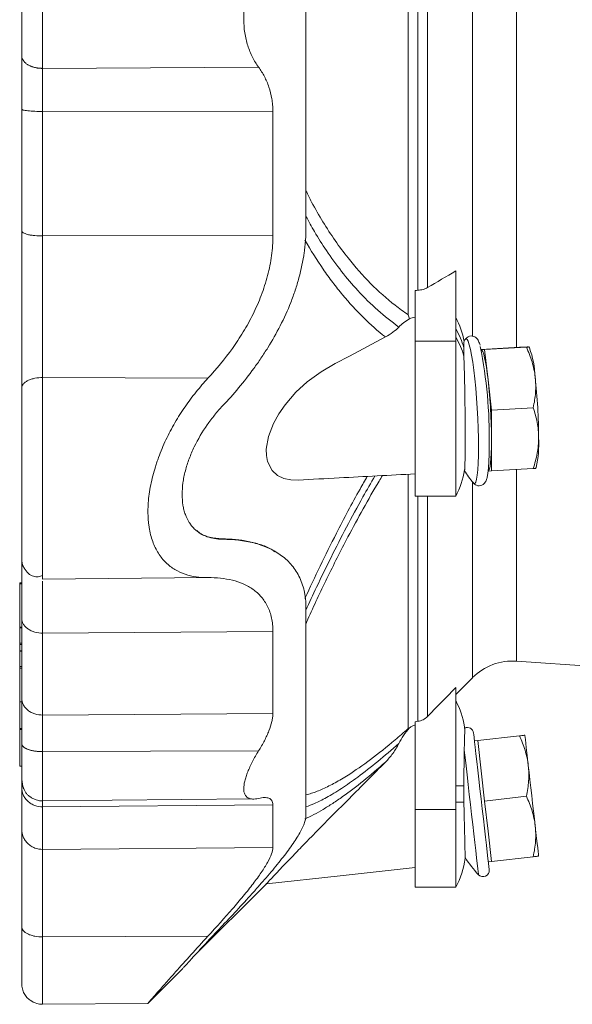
# Model space of a CAD drawing. Header units: millimetres. Extents: x 40 to 830, y -197 to 826.
# Tile 4 of 9: x 45 to 181, y 322 to 565. Entities that reach past the tile are written whole.
import ezdxf

# ---------------------------------------------------------------- set-up
doc = ezdxf.new("R2010")
doc.units = ezdxf.units.MM

msp = doc.modelspace()

# ---------------------------------------------------------------- linework, layer by layer
at = {"color": 8, "linetype": 'Continuous', "lineweight": 0}
for p, q in [((167.38, 645.79), (167.38, 484.13)), ((156.5, 643.03), (156.5, 486.84)), ((140.65, 492.2), (140.65, 637.71)), ((143.03, 631.68), (143.03, 498.24)), ((145.41, 631), (145.41, 498.91)), ((50.5, 542.34), (107.29, 542.4)), ((50.5, 511.63), (107.29, 511.75)), ((142.37, 485.69), (152.37, 485.69)), ((50.5, 476.71), (91.27, 476.53)), ((167.38, 454.03), (167.38, 406.78)), ((140.65, 390.15), (140.65, 452.79)), ((156.5, 451), (156.5, 402.71)), ((143.03, 447.49), (143.03, 391.98)), ((145.41, 447.49), (145.41, 393.15)), ((44.86, 425.89), (45.37, 425.89)), ((44.86, 415.04), (45.37, 415.04)), ((50.5, 413.72), (107.29, 414.07)), ((44.86, 411.23), (45.37, 411.23)), ((44.86, 410.9), (45.37, 410.9)), ((44.86, 409.24), (45.37, 409.24)), ((44.86, 405.44), (45.37, 405.44)), ((44.86, 405.1), (45.37, 405.1)), ((44.86, 396.75), (45.37, 396.75)), ((50.5, 393.51), (107.29, 393.91)), ((44.86, 390.16), (45.37, 390.16)), ((44.86, 389.92), (45.37, 389.92)), ((44.86, 380.91), (45.37, 380.91)), ((50.5, 372.36), (50.5, 370.89)), ((50.5, 370.89), (107.29, 371.35)), ((142.37, 370.2), (152.37, 370.2)), ((50.5, 360.38), (107.29, 360.86)), ((50.5, 338.79), (91.27, 338.96))]:
    msp.add_line(p, q, dxfattribs=at)
at = {"color": 7, "linetype": 'Continuous', "lineweight": 15}
for p, q in [((50.5, 552.96), (103.76, 553.24)), ((152.37, 503), (152.37, 485.69)), ((142.37, 498.16), (142.37, 485.69)), ((142.37, 485.69), (142.37, 447.49)), ((152.37, 485.69), (152.37, 447.49)), ((158.61, 483.63), (168.09, 484.17)), ((159.49, 483.63), (158.64, 483.61)), ((159.49, 483.63), (169.79, 484.22)), ((160.34, 476.16), (159.49, 483.63)), ((170.53, 484.06), (170.37, 484.3)), ((161.19, 468.68), (160.34, 476.16)), ((161.19, 468.68), (171.48, 469.27)), ((161.19, 461.18), (161.19, 468.68)), ((161.19, 453.68), (161.19, 461.18)), ((161.19, 453.68), (171.48, 454.27)), ((172.07, 454.28), (172.21, 454.55)), ((160.34, 453.66), (161.19, 453.68)), ((156.67, 450.79), (156.72, 450.72)), ((142.37, 447.49), (152.37, 447.49)), ((94.89, 436.84), (94.75, 436.95)), ((50.5, 427.03), (91.2, 427.39)), ((45.37, 426.11), (44.86, 426.11)), ((44.86, 425.89), (44.86, 415.18)), ((45.37, 415.16), (44.86, 415.16)), ((44.86, 415.04), (44.86, 411.23)), ((44.86, 410.9), (44.86, 409.39)), ((45.37, 409.37), (44.86, 409.37)), ((44.86, 409.24), (44.86, 405.44)), ((167.38, 406.78), (231.83, 402.27)), ((44.86, 405.1), (44.86, 396.75)), ((152.37, 398.58), (156.5, 402.71)), ((152.37, 400.26), (152.37, 370.2)), ((44.86, 396.72), (45.37, 396.72)), ((44.86, 396.7), (44.86, 390.16)), ((142.37, 391.85), (142.37, 370.2)), ((44.86, 389.92), (44.86, 380.91)), ((157.79, 387.21), (157, 387.12)), ((157.79, 387.21), (168.09, 388.38)), ((158.64, 379.76), (157.79, 387.21)), ((50.5, 384.48), (103.76, 384.66)), ((44.86, 380.88), (45.37, 380.88)), ((159.49, 372.3), (158.64, 379.76)), ((50.5, 372.36), (102.03, 372.81)), ((159.49, 372.3), (169.79, 373.48)), ((160.34, 364.85), (159.49, 372.3)), ((142.37, 370.2), (142.37, 351.03)), ((152.37, 370.2), (152.37, 351.03)), ((161.19, 357.4), (160.34, 364.85)), ((160.4, 357.31), (161.19, 357.4)), ((161.19, 357.4), (171.48, 358.57)), ((87.91, 334.13), (105.68, 351.89)), ((142.37, 351.03), (152.37, 351.03)), ((76.52, 322.45), (84.93, 330.85)), ((84.91, 330.83), (84.93, 330.85)), ((50.5, 322.18), (76.51, 322.41))]:
    msp.add_line(p, q, dxfattribs=at)
at = {"color": 7, "linetype": 'Continuous', "lineweight": 15, "flags": 128}
for points in [[(113.54, 451.45), (111.72, 451.49), (109.98, 451.85), (108.4, 452.6), (107.07, 453.81), (105.95, 456.06), (105.69, 457.51), (105.67, 459.1), (106.23, 462.19), (107.46, 465.36), (108.79, 467.78), (110.33, 470.02), (112.96, 473.08), (115.78, 475.69), (119.18, 478.14), (122.66, 480.15), (126.15, 482), (135.02, 486.73), (135.02, 486.73)], [(158.64, 483.61), (158.84, 483.48), (159.05, 483.11), (159.27, 482.48), (159.49, 481.62), (159.71, 480.54), (159.93, 479.25), (160.14, 477.78), (160.34, 476.16)], [(161.19, 461.18), (161.18, 459.55), (161.13, 458.07), (161.06, 456.78), (160.96, 455.68), (160.84, 454.81), (160.69, 454.18), (160.53, 453.79), (160.34, 453.66)], [(110.39, 432.01), (110.23, 432.15), (110.21, 432.17)], [(160.62, 355.36), (160.6, 355.54), (160.54, 356.07), (160.44, 356.95), (160.3, 358.16), (160.13, 359.66), (159.93, 361.43), (159.7, 363.43), (159.45, 365.62), (159.18, 367.95), (158.91, 370.37), (158.63, 372.83), (158.35, 375.28), (158.08, 377.66), (157.82, 379.92), (157.58, 382.02), (157.36, 383.91), (157.18, 385.56), (157.02, 386.91), (156.9, 387.96), (156.82, 388.67), (156.78, 389.03), (156.78, 389.07)], [(169.42, 388.53), (169.43, 388.41), (169.48, 388.03), (169.55, 387.4), (169.65, 386.54), (169.77, 385.45), (169.92, 384.17), (170.08, 382.7), (170.27, 381.08)], [(171.97, 366.18), (171.77, 367.93), (171.56, 369.77), (171.34, 371.68), (171.12, 373.63), (170.9, 375.57), (170.68, 377.49), (170.47, 379.33), (170.27, 381.08)], [(172.81, 358.73), (172.8, 358.85), (172.76, 359.23), (172.69, 359.86), (172.59, 360.72), (172.46, 361.81), (172.32, 363.09), (172.15, 364.56), (171.97, 366.18)], [(105.68, 351.87), (123.88, 353.87), (142.37, 355.9)]]:
    msp.add_lwpolyline(points, dxfattribs=at)
at = {"color": 8, "linetype": 'Continuous', "lineweight": 0, "flags": 128}
for points in [[(156.72, 450.72), (156.82, 450.63), (157.07, 450.62), (157.3, 450.96), (157.49, 451.65), (157.66, 452.67), (157.79, 453.99), (157.89, 455.6), (157.95, 457.47), (157.97, 459.55), (157.95, 461.8), (157.89, 464.18), (157.79, 466.65), (157.66, 469.15), (157.49, 471.64), (157.3, 474.07), (157.07, 476.38), (156.82, 478.54), (156.56, 480.5), (156.28, 482.22), (156, 483.67), (155.72, 484.82), (155.44, 485.65), (155.17, 486.14), (154.92, 486.28), (154.71, 486.11)], [(157.97, 354.14), (157.95, 354.31), (157.89, 354.83), (157.79, 355.69), (157.66, 356.86), (157.49, 358.33), (157.3, 360.07), (157.07, 362.04), (156.82, 364.21), (156.56, 366.52), (156.28, 368.94), (156, 371.42), (155.72, 373.91), (155.44, 376.36), (155.17, 378.73), (154.92, 380.95), (154.68, 383), (154.47, 384.83)], [(152.37, 376.06), (152.69, 376.06), (153, 376.06), (153.28, 376.06), (153.54, 376.06), (153.77, 376.06), (153.99, 376.06), (154.18, 376.06), (154.35, 376.06)], [(152.37, 372.03), (152.7, 372.03), (153.01, 372.03), (153.29, 372.03), (153.56, 372.03), (153.8, 372.03), (154.01, 372.03), (154.2, 372.03), (154.37, 372.03)]]:
    msp.add_lwpolyline(points, dxfattribs=at)
at = {"color": 7, "linetype": 'Continuous', "lineweight": 15}
for centre, radius, start, end in [((133.62, 481.51), 21.25, 11.1562, 28.0725), ((179.88, 469.79), 30, 147.052, 148.0031), ((47.64, 462.05), 113, 359.039, 11.4057), ((149.21, 476.06), 22.76, 1.8942, 20.5718), ((20.06, 460.69), 141.13, 0.1986, 6.291), ((31.68, 461.35), 141.13, 0.1986, 6.291), ((145.31, 460.46), 27.54, 347.6094, 2.8725), ((133.62, 457.49), 21.25, 331.9275, 350.3278), ((179.88, 469.79), 30, 212.1694, 219.469), ((166.4, 392.82), 14, 86, 135), ((133.62, 387.06), 21.25, 9.656, 28.0725), ((152.1, 390.2), 2.5, 0.8022, 9.6073), ((155.25, 388.9), 1.53, 6.5, 115.1769), ((133.62, 361.03), 21.25, 331.9275, 352.3526), ((179.88, 374.63), 30, 212.8213, 223.0838), ((159.09, 355.18), 1.53, 223.0838, 6.5)]:
    msp.add_arc(centre, radius, start, end, dxfattribs=at)
at = {"color": 8, "linetype": 'Continuous', "lineweight": 0}
for centre, radius, start, end in [((137.97, 479.78), 16.94, 14.7278, 31.7506), ((137.98, 477.77), 16.92, 14.3837, 31.755)]:
    msp.add_arc(centre, radius, start, end, dxfattribs=at)
at = {"color": 7, "linetype": 'Continuous', "lineweight": 15}
for points, knots in [([(115.45, 616.11), (115.45, 607.86), (115.45, 599.41), (115.45, 582.29), (115.45, 573.62), (115.45, 556.29), (115.45, 547.63), (115.45, 530.51), (115.45, 522.05), (115.45, 513.8)], [0, 0, 0, 0, 0.25, 0.25, 0.5, 0.5, 0.75, 0.75, 1, 1, 1, 1]), ([(103.76, 576.67), (103.21, 575.9), (102.71, 575.08), (102.05, 573.76), (101.84, 573.3), (101.45, 572.35), (101.27, 571.86), (100.78, 570.37), (100.53, 569.33), (100.28, 567.73), (100.21, 567.19), (100.12, 566.08), (100.1, 565.52), (100.1, 563.87), (100.19, 562.78), (100.44, 561.15), (100.55, 560.62), (100.8, 559.58), (100.94, 559.07), (101.26, 558.07), (101.44, 557.58), (101.83, 556.63), (102.04, 556.17), (102.71, 554.84), (103.21, 554.01), (103.76, 553.24)], [0, 0, 0, 0, 0.125, 0.125, 0.1875, 0.1875, 0.25, 0.25, 0.375, 0.375, 0.4375, 0.4375, 0.5, 0.5, 0.625, 0.625, 0.6875, 0.6875, 0.75, 0.75, 0.8125, 0.8125, 0.875, 0.875, 1, 1, 1, 1]), ([(45.37, 556.06), (45.37, 556.65), (45.37, 557.29), (45.37, 558.66), (45.37, 559.38), (45.37, 560.9), (45.37, 561.69), (45.37, 563.31), (45.37, 564.13), (45.37, 565.78), (45.37, 566.61), (45.37, 568.22), (45.37, 569.01), (45.37, 570.53), (45.37, 571.26), (45.37, 572.62), (45.37, 573.26), (45.37, 573.85)], [0, 0, 0, 0, 0.125, 0.125, 0.25, 0.25, 0.375, 0.375, 0.5, 0.5, 0.625, 0.625, 0.75, 0.75, 0.875, 0.875, 1, 1, 1, 1]), ([(50.5, 552.96), (50.49, 552.96), (50.41, 552.96), (50.26, 552.96), (50.05, 552.97), (49.83, 552.98), (49.61, 553), (49.38, 553.03), (49.13, 553.06), (48.88, 553.11), (48.62, 553.16), (48.36, 553.23), (48.09, 553.31), (47.82, 553.41), (47.54, 553.51), (47.27, 553.64), (47, 553.78), (46.74, 553.94), (46.49, 554.11), (46.25, 554.31), (46.04, 554.52), (45.84, 554.74), (45.68, 554.98), (45.54, 555.24), (45.44, 555.51), (45.38, 555.78), (45.37, 555.97), (45.37, 556.06)], [0, 0, 0, 0, 0.005526, 0.030141, 0.055922, 0.082928, 0.111219, 0.140856, 0.171899, 0.204408, 0.23844, 0.274049, 0.311284, 0.350186, 0.390787, 0.433109, 0.47716, 0.52293, 0.570393, 0.619498, 0.670175, 0.722324, 0.775825, 0.830527, 0.886257, 0.94282, 1, 1, 1, 1]), ([(45.37, 556.06), (45.37, 555.12), (45.37, 554.13), (45.37, 552.05), (45.37, 550.96), (45.37, 548.72), (45.37, 547.57), (45.37, 545.24), (45.37, 544.06), (45.37, 542.89)], [0, 0, 0, 0, 0.25, 0.25, 0.5, 0.5, 0.75, 0.75, 1, 1, 1, 1]), ([(103.76, 553.24), (104.28, 552.53), (104.76, 551.76), (105.41, 550.54), (105.61, 550.12), (105.98, 549.25), (106.16, 548.8), (106.63, 547.42), (106.87, 546.46), (107.12, 544.98), (107.18, 544.47), (107.27, 543.44), (107.29, 542.92), (107.29, 542.4)], [0, 0, 0, 0, 0.25, 0.25, 0.375, 0.375, 0.5, 0.5, 0.75, 0.75, 0.875, 0.875, 1, 1, 1, 1]), ([(45.37, 512.9), (45.37, 509.75), (45.37, 506.46), (45.37, 499.76), (45.37, 496.36), (45.37, 489.65), (45.37, 486.34), (45.37, 480), (45.37, 476.97), (45.37, 474.16)], [0, 0, 0, 0, 0.25, 0.25, 0.5, 0.5, 0.75, 0.75, 1, 1, 1, 1]), ([(94.89, 469.74), (97.59, 472.6), (100.17, 475.66), (103.19, 479.79), (103.78, 480.64), (104.93, 482.34), (105.5, 483.21), (107.13, 485.84), (108.15, 487.64), (110.05, 491.36), (110.92, 493.27), (112.09, 496.24), (112.46, 497.25), (113.14, 499.27), (113.44, 500.29), (114.28, 503.36), (114.71, 505.43), (115.08, 508.04), (115.14, 508.56), (115.25, 509.61), (115.3, 510.14), (115.41, 511.71), (115.45, 512.76), (115.45, 513.8)], [0, 0, 0, 0, 0.25, 0.25, 0.3125, 0.3125, 0.375, 0.375, 0.5, 0.5, 0.625, 0.625, 0.6875, 0.6875, 0.75, 0.75, 0.875, 0.875, 0.90625, 0.90625, 0.9375, 0.9375, 1, 1, 1, 1]), ([(107.29, 511.75), (107.29, 510.09), (107.18, 508.43), (106.73, 505.13), (106.41, 503.49), (105.76, 501.02), (105.52, 500.2), (105, 498.58), (104.72, 497.78), (103.82, 495.41), (103.14, 493.87), (102.03, 491.62), (101.64, 490.87), (100.83, 489.41), (100.41, 488.68), (99.13, 486.56), (98.23, 485.2), (95.42, 481.26), (93.4, 478.82), (91.27, 476.53)], [0, 0, 0, 0, 0.125, 0.125, 0.25, 0.25, 0.3125, 0.3125, 0.375, 0.375, 0.5, 0.5, 0.5625, 0.5625, 0.625, 0.625, 0.75, 0.75, 1, 1, 1, 1]), ([(145.41, 498.91), (145.1, 498.72), (144.73, 498.57), (143.92, 498.34), (143.48, 498.27), (143.03, 498.24)], [0, 0, 0, 0, 0.5, 0.5, 1, 1, 1, 1]), ([(140.96, 491.21), (140.44, 490.9), (139.95, 490.58), (139.07, 489.9), (138.67, 489.55), (138.33, 489.17)], [0, 0, 0, 0, 0.5, 0.5, 1, 1, 1, 1]), ([(142.37, 491.6), (142.11, 491.56), (141.86, 491.51), (141.39, 491.38), (141.17, 491.3), (140.96, 491.21)], [0, 0, 0, 0, 0.5, 0.5, 1, 1, 1, 1]), ([(138.33, 489.17), (137.91, 488.72), (137.42, 488.3), (136.31, 487.48), (135.69, 487.09), (135.02, 486.73)], [0, 0, 0, 0, 0.5, 0.5, 1, 1, 1, 1]), ([(154.35, 484.09), (154.37, 484.64), (154.4, 485.51), (154.43, 485.64), (154.44, 485.68)], [0, 0, 0, 0, 0.640953, 1, 1, 1, 1]), ([(158.37, 484.67), (158.37, 484.69), (158.26, 485.1), (158.07, 485.55), (157.76, 486.12), (157.4, 486.55), (156.86, 486.89), (156.14, 487.03), (155.44, 486.83), (154.96, 486.45), (154.73, 486.17), (154.66, 486.02), (154.64, 485.99)], [0, 0, 0, 0, 0.010377, 0.254911, 0.398389, 0.503635, 0.598309, 0.69203, 0.791405, 0.880726, 0.9747, 1, 1, 1, 1]), ([(168.09, 484.17), (168.63, 484.2), (169.11, 484.22), (169.85, 484.25), (170.12, 484.26), (170.27, 484.27)], [0, 0, 0, 0, 0.5, 0.5, 1, 1, 1, 1]), ([(170.32, 484.26), (170.34, 484.26), (170.38, 484.26), (170.02, 484.23), (169.79, 484.22)], [0, 0, 0, 0, 0.337506, 1, 1, 1, 1]), ([(169.79, 484.22), (170.33, 483.02), (170.81, 481.8), (171.55, 479.34), (171.82, 478.09), (171.97, 476.82)], [0, 0, 0, 0, 0.5, 0.5, 1, 1, 1, 1]), ([(154.37, 481.98), (154.41, 481.14), (154.44, 480.16), (154.49, 478.77), (154.49, 478.48), (154.51, 477.9), (154.52, 477.61), (154.54, 476.7), (154.55, 476.08), (154.57, 475.11), (154.58, 474.79), (154.59, 474.12), (154.6, 473.78), (154.61, 472.77), (154.62, 472.09), (154.64, 470.71), (154.65, 470.01), (154.66, 468.96), (154.66, 468.61), (154.67, 467.91), (154.67, 467.57), (154.67, 467.22)], [0, 0, 0, 0, 0.25, 0.25, 0.3125, 0.3125, 0.375, 0.375, 0.5, 0.5, 0.5625, 0.5625, 0.625, 0.625, 0.75, 0.75, 0.875, 0.875, 0.9375, 0.9375, 1, 1, 1, 1]), ([(91.27, 476.53), (90.27, 475.46), (89.3, 474.34), (87.42, 472.01), (86.52, 470.8), (85.21, 468.9), (84.78, 468.25), (83.95, 466.94), (83.54, 466.26), (82.35, 464.21), (81.61, 462.81), (80.25, 459.94), (79.63, 458.48), (78.95, 456.61), (78.81, 456.23), (78.56, 455.48), (78.43, 455.1), (78.08, 453.97), (77.87, 453.22), (77.29, 450.98), (76.99, 449.48), (76.59, 446.51), (76.48, 445.09), (76.48, 443.03), (76.51, 442.35), (76.58, 441.37), (76.61, 441.04), (76.69, 440.4), (76.73, 440.08), (76.98, 438.52), (77.28, 437.37), (77.85, 435.78), (78.06, 435.27), (78.53, 434.29), (78.79, 433.83), (79.61, 432.53), (80.23, 431.77), (81.25, 430.76), (81.61, 430.45), (82.35, 429.88), (82.73, 429.62), (83.92, 428.9), (84.75, 428.52), (86.49, 427.93), (87.39, 427.71), (88.81, 427.5), (89.3, 427.46), (90.27, 427.39), (90.77, 427.38), (91.27, 427.39)], [0, 0, 0, 0, 0.0625, 0.0625, 0.125, 0.125, 0.15625, 0.15625, 0.1875, 0.1875, 0.25, 0.25, 0.3125, 0.3125, 0.328125, 0.328125, 0.34375, 0.34375, 0.375, 0.375, 0.4375, 0.4375, 0.5, 0.5, 0.53125, 0.53125, 0.546875, 0.546875, 0.5625, 0.5625, 0.625, 0.625, 0.65625, 0.65625, 0.6875, 0.6875, 0.75, 0.75, 0.78125, 0.78125, 0.8125, 0.8125, 0.875, 0.875, 0.9375, 0.9375, 0.96875, 0.96875, 1, 1, 1, 1]), ([(171.97, 476.82), (172.04, 476.18), (172.08, 475.54), (172.1, 474.28), (172.08, 473.64), (171.95, 471.76), (171.75, 470.51), (171.48, 469.27)], [0, 0, 0, 0, 0.25, 0.25, 0.5, 0.5, 1, 1, 1, 1]), ([(45.37, 432.12), (45.37, 432.12), (45.37, 432.33), (45.37, 433.1), (45.37, 433.43), (45.37, 434.26), (45.37, 434.75), (45.37, 435.91), (45.37, 436.57), (45.37, 438.07), (45.37, 438.9), (45.37, 440.73), (45.37, 441.71), (45.37, 443.82), (45.37, 444.94), (45.37, 447.28), (45.37, 448.5), (45.37, 451), (45.37, 452.27), (45.37, 454.84), (45.37, 456.14), (45.37, 458.71), (45.37, 459.98), (45.37, 462.47), (45.37, 463.69), (45.37, 466.04), (45.37, 467.17), (45.37, 470.43), (45.37, 472.41), (45.37, 474.16)], [0, 0, 0, 0, 0.125, 0.125, 0.1875, 0.1875, 0.25, 0.25, 0.3125, 0.3125, 0.375, 0.375, 0.4375, 0.4375, 0.5, 0.5, 0.5625, 0.5625, 0.625, 0.625, 0.6875, 0.6875, 0.75, 0.75, 0.8125, 0.8125, 0.875, 0.875, 1, 1, 1, 1]), ([(84.91, 447.89), (84.91, 448.82), (84.98, 449.77), (85.18, 451.23), (85.26, 451.72), (85.46, 452.71), (85.58, 453.22), (85.97, 454.72), (86.29, 455.71), (86.84, 457.2), (87.04, 457.69), (87.46, 458.67), (87.68, 459.15), (88.83, 461.54), (89.9, 463.33), (91.67, 465.89), (92.29, 466.7), (93.56, 468.27), (94.21, 469.02), (94.89, 469.74)], [0, 0, 0, 0, 0.125, 0.125, 0.1875, 0.1875, 0.25, 0.25, 0.375, 0.375, 0.4375, 0.4375, 0.5, 0.5, 0.75, 0.75, 0.875, 0.875, 1, 1, 1, 1]), ([(172.81, 461.84), (172.81, 462.48), (172.78, 463.11), (172.66, 464.38), (172.57, 465.01), (172.22, 466.87), (171.89, 468.08), (171.48, 469.27)], [0, 0, 0, 0, 0.25, 0.25, 0.5, 0.5, 1, 1, 1, 1]), ([(154.67, 457.17), (154.68, 457.79), (154.69, 458.47), (154.69, 459.6), (154.69, 459.98), (154.69, 460.79), (154.69, 461.21), (154.69, 462.5), (154.69, 463.4), (154.69, 465.26), (154.68, 466.24), (154.67, 467.22)], [0, 0, 0, 0, 0.25, 0.25, 0.375, 0.375, 0.5, 0.5, 0.75, 0.75, 1, 1, 1, 1]), ([(171.48, 454.27), (171.89, 455.51), (172.23, 456.78), (172.69, 459.31), (172.81, 460.57), (172.81, 461.84)], [0, 0, 0, 0, 0.5, 0.5, 1, 1, 1, 1]), ([(156.63, 450.89), (156.68, 450.8), (156.8, 450.6), (157.19, 450.27), (157.81, 450.01), (158.54, 450.03), (159.15, 450.32), (159.54, 450.72), (159.8, 451.14), (160.01, 451.69), (160.19, 452.44), (160.36, 453.56), (160.49, 454.96), (160.57, 456.62), (160.62, 458.33), (160.63, 459.54), (160.63, 460.07)], [0, 0, 0, 0, 0.035229, 0.080945, 0.125672, 0.170512, 0.215032, 0.257678, 0.305856, 0.36987, 0.472593, 0.581418, 0.696615, 0.806662, 0.914777, 1, 1, 1, 1]), ([(154.67, 457.17), (154.67, 456.73), (154.65, 455.77), (154.62, 454.72), (154.59, 454.06), (154.56, 453.96), (154.56, 453.92)], [0, 0, 0, 0, 0.256575, 0.555279, 0.862754, 1, 1, 1, 1]), ([(171.48, 454.27), (171.74, 454.28), (172.1, 454.31), (172.03, 454.31), (172.01, 454.31)], [0, 0, 0, 0, 0.709569, 1, 1, 1, 1]), ([(113.54, 451.44), (116.9, 451.63), (126.51, 452.14), (136.13, 452.64), (142.37, 452.96)], [0, 0, 0, 0, 0.350545, 1, 1, 1, 1]), ([(84.91, 447.89), (84.91, 446.97), (84.98, 446.09), (85.18, 444.86), (85.26, 444.46), (85.46, 443.69), (85.58, 443.31), (85.97, 442.24), (86.29, 441.6), (86.84, 440.72), (87.04, 440.44), (87.46, 439.92), (87.68, 439.68), (88.83, 438.55), (89.9, 437.91), (91.67, 437.27), (92.29, 437.11), (93.56, 436.9), (94.21, 436.84), (94.89, 436.84)], [0, 0, 0, 0, 0.125, 0.125, 0.1875, 0.1875, 0.25, 0.25, 0.375, 0.375, 0.4375, 0.4375, 0.5, 0.5, 0.75, 0.75, 0.875, 0.875, 1, 1, 1, 1]), ([(94.75, 436.95), (93.72, 437.04), (91.65, 437.22), (89.58, 438.02), (88.67, 438.85), (88.51, 438.99)], [0, 0, 0, 0, 0.452335, 0.903891, 1, 1, 1, 1]), ([(107.8, 433.76), (107.48, 433.99), (106.4, 434.78), (104.14, 435.58), (101.22, 436.39), (98.08, 436.86), (95.86, 436.92), (94.75, 436.95)], [0, 0, 0, 0, 0.092813, 0.317032, 0.541302, 0.770635, 1, 1, 1, 1]), ([(94.89, 436.84), (97.59, 436.83), (100.17, 436.55), (103.19, 435.78), (103.78, 435.6), (104.93, 435.21), (105.5, 434.99), (107.13, 434.26), (108.15, 433.69), (110.05, 432.36), (110.92, 431.59), (112.09, 430.27), (112.46, 429.79), (113.14, 428.8), (113.44, 428.28), (114.28, 426.63), (114.71, 425.44), (115.08, 423.8), (115.14, 423.47), (115.25, 422.78), (115.3, 422.43), (115.41, 421.37), (115.45, 420.64), (115.45, 419.88)], [0, 0, 0, 0, 0.25, 0.25, 0.3125, 0.3125, 0.375, 0.375, 0.5, 0.5, 0.625, 0.625, 0.6875, 0.6875, 0.75, 0.75, 0.875, 0.875, 0.90625, 0.90625, 0.9375, 0.9375, 1, 1, 1, 1]), ([(45.37, 417.34), (45.37, 419.63), (45.37, 421.74), (45.37, 425.44), (45.37, 427.03), (45.37, 429.59), (45.37, 430.56), (45.37, 431.83), (45.37, 432.13), (45.37, 432.12)], [0, 0, 0, 0, 0.25, 0.25, 0.5, 0.5, 0.75, 0.75, 1, 1, 1, 1]), ([(45.95, 429.75), (46.28, 429.27), (46.94, 428.31), (48.24, 427.65), (49.47, 427.51), (50.16, 427.77), (50.5, 427.89)], [0, 0, 0, 0, 0.259762, 0.51291, 0.759084, 1, 1, 1, 1]), ([(50.5, 427.99), (50.5, 427.77), (50.5, 427.13), (50.5, 427.07), (50.5, 427.03)], [0, 0, 0, 0, 0.34642, 1, 1, 1, 1]), ([(107.29, 414.07), (107.29, 415.27), (107.18, 416.39), (106.73, 418.45), (106.41, 419.41), (105.76, 420.72), (105.52, 421.14), (105, 421.93), (104.72, 422.3), (103.82, 423.34), (103.14, 423.95), (102.03, 424.75), (101.64, 425), (100.83, 425.45), (100.41, 425.66), (99.13, 426.22), (98.23, 426.52), (95.42, 427.21), (93.4, 427.41), (91.27, 427.39)], [0, 0, 0, 0, 0.125, 0.125, 0.25, 0.25, 0.3125, 0.3125, 0.375, 0.375, 0.5, 0.5, 0.5625, 0.5625, 0.625, 0.625, 0.75, 0.75, 1, 1, 1, 1]), ([(44.86, 425.89), (44.86, 425.92), (44.86, 425.98), (44.86, 426.05), (44.86, 426.09), (44.86, 426.11), (44.86, 426.11), (44.86, 426.11)], [0, 0, 0, 0, 0.2330491, 0.4949333, 0.7705273, 0.983876, 1, 1, 1, 1]), ([(115.45, 368.72), (115.45, 370.99), (115.45, 373.8), (115.45, 380.46), (115.45, 384.31), (115.45, 392.98), (115.45, 397.79), (115.45, 408.25), (115.45, 413.9), (115.45, 419.88)], [0, 0, 0, 0, 0.25, 0.25, 0.5, 0.5, 0.75, 0.75, 1, 1, 1, 1]), ([(44.86, 415.04), (44.86, 415.07), (44.86, 415.12), (44.86, 415.16), (44.86, 415.16), (44.86, 415.16)], [0, 0, 0, 0, 0.405843, 0.844506, 1, 1, 1, 1]), ([(44.86, 410.9), (44.86, 410.92), (44.86, 410.98), (44.86, 411.11), (44.86, 411.18), (44.86, 411.23)], [0, 0, 0, 0, 0.5, 0.5, 1, 1, 1, 1]), ([(44.86, 409.24), (44.86, 409.27), (44.86, 409.33), (44.86, 409.37), (44.86, 409.36), (44.86, 409.36)], [0, 0, 0, 0, 0.405801, 0.844547, 1, 1, 1, 1]), ([(44.86, 405.1), (44.86, 405.13), (44.86, 405.19), (44.86, 405.32), (44.86, 405.39), (44.86, 405.44)], [0, 0, 0, 0, 0.5, 0.5, 1, 1, 1, 1]), ([(44.86, 396.72), (44.86, 396.72), (44.86, 396.72), (44.86, 396.73), (44.86, 396.75), (44.86, 396.75)], [0, 0, 0, 0, 0.013756, 0.517586, 1, 1, 1, 1]), ([(45.37, 386.42), (45.37, 387.52), (45.37, 388.6), (45.37, 390.68), (45.37, 391.68), (45.37, 393.58), (45.37, 394.48), (45.37, 396.15), (45.37, 396.92), (45.37, 397.62)], [0, 0, 0, 0, 0.25, 0.25, 0.5, 0.5, 0.75, 0.75, 1, 1, 1, 1]), ([(103.76, 384.66), (104.28, 385.5), (104.76, 386.34), (105.41, 387.58), (105.61, 387.99), (105.98, 388.8), (106.16, 389.21), (106.63, 390.41), (106.87, 391.16), (107.12, 392.24), (107.18, 392.59), (107.27, 393.27), (107.29, 393.6), (107.29, 393.91)], [0, 0, 0, 0, 0.25, 0.25, 0.375, 0.375, 0.5, 0.5, 0.75, 0.75, 0.875, 0.875, 1, 1, 1, 1]), ([(142.37, 391.06), (142.11, 390.98), (141.86, 390.88), (141.39, 390.64), (141.17, 390.49), (140.96, 390.32)], [0, 0, 0, 0, 0.5, 0.5, 1, 1, 1, 1]), ([(145.41, 393.15), (145.1, 392.83), (144.73, 392.56), (143.92, 392.16), (143.48, 392.03), (143.03, 391.98)], [0, 0, 0, 0, 0.5, 0.5, 1, 1, 1, 1]), ([(44.86, 389.92), (44.86, 389.94), (44.86, 389.98), (44.86, 390.07), (44.86, 390.12), (44.86, 390.16)], [0, 0, 0, 0, 0.5, 0.5, 1, 1, 1, 1]), ([(140.96, 390.32), (140.44, 389.74), (139.95, 389.13), (139.07, 387.85), (138.67, 387.18), (138.33, 386.48)], [0, 0, 0, 0, 0.5, 0.5, 1, 1, 1, 1]), ([(154.47, 384.83), (154.48, 385.35), (154.49, 385.83), (154.51, 386.72), (154.52, 387.12), (154.54, 387.87), (154.55, 388.21), (154.57, 388.81), (154.58, 389.07), (154.59, 389.29)], [0, 0, 0, 0, 0.25, 0.25, 0.5, 0.5, 0.75, 0.75, 1, 1, 1, 1]), ([(154.59, 389.29), (154.59, 389.6), (154.61, 390.17), (154.6, 390.25), (154.6, 390.28)], [0, 0, 0, 0, 0.5227144, 1, 1, 1, 1]), ([(169.42, 388.53), (169.42, 388.53), (169.39, 388.53), (169.26, 388.52), (169.17, 388.51), (168.82, 388.47), (168.49, 388.43), (168.09, 388.38)], [0, 0, 0, 0, 0.25, 0.25, 0.5, 0.5, 1, 1, 1, 1]), ([(50.5, 384.48), (50.43, 384.48), (50.27, 384.48), (50.03, 384.48), (49.78, 384.49), (49.53, 384.51), (49.27, 384.53), (49, 384.56), (48.74, 384.59), (48.47, 384.63), (48.2, 384.68), (47.93, 384.73), (47.67, 384.79), (47.41, 384.86), (47.16, 384.94), (46.91, 385.02), (46.68, 385.12), (46.46, 385.21), (46.26, 385.32), (46.08, 385.43), (45.91, 385.54), (45.77, 385.66), (45.64, 385.79), (45.54, 385.91), (45.46, 386.04), (45.41, 386.17), (45.38, 386.3), (45.37, 386.38), (45.37, 386.42)], [0, 0, 0, 0, 0.028973, 0.058887, 0.089799, 0.121714, 0.154635, 0.188555, 0.223462, 0.259337, 0.296152, 0.333873, 0.372453, 0.411841, 0.451973, 0.492778, 0.534175, 0.576076, 0.618386, 0.661004, 0.703823, 0.746734, 0.789627, 0.832389, 0.874911, 0.917088, 0.958816, 1, 1, 1, 1]), ([(45.37, 386.42), (45.37, 385.41), (45.37, 383.33), (45.37, 381.27), (45.37, 380.49), (45.37, 380.33)], [0, 0, 0, 0, 0.431736, 0.885503, 1, 1, 1, 1]), ([(138.33, 386.48), (137.91, 385.63), (137.42, 384.83), (136.31, 383.28), (135.69, 382.56), (135.02, 381.88)], [0, 0, 0, 0, 0.5, 0.5, 1, 1, 1, 1]), ([(168.09, 388.38), (168.63, 387.21), (169.11, 386.02), (169.85, 383.59), (170.12, 382.35), (170.27, 381.08)], [0, 0, 0, 0, 0.5, 0.5, 1, 1, 1, 1]), ([(103.76, 372.94), (103.21, 372.81), (102.71, 372.76), (102.05, 372.79), (101.84, 372.82), (101.45, 372.93), (101.27, 373.01), (100.78, 373.3), (100.53, 373.58), (100.28, 374.14), (100.21, 374.35), (100.12, 374.82), (100.1, 375.07), (100.1, 375.9), (100.19, 376.52), (100.44, 377.58), (100.55, 377.95), (100.8, 378.7), (100.94, 379.09), (101.26, 379.9), (101.44, 380.31), (101.83, 381.15), (102.04, 381.58), (102.71, 382.88), (103.21, 383.76), (103.76, 384.66)], [0, 0, 0, 0, 0.125, 0.125, 0.1875, 0.1875, 0.25, 0.25, 0.375, 0.375, 0.4375, 0.4375, 0.5, 0.5, 0.625, 0.625, 0.6875, 0.6875, 0.75, 0.75, 0.8125, 0.8125, 0.875, 0.875, 1, 1, 1, 1]), ([(154.35, 376.06), (154.35, 376.45), (154.36, 376.85), (154.37, 377.64), (154.38, 378.04), (154.39, 379.21), (154.4, 379.97), (154.42, 381.07), (154.43, 381.44), (154.44, 382.16), (154.44, 382.51), (154.46, 383.55), (154.47, 384.21), (154.47, 384.83)], [0, 0, 0, 0, 0.125, 0.125, 0.25, 0.25, 0.5, 0.5, 0.625, 0.625, 0.75, 0.75, 1, 1, 1, 1]), ([(105.68, 351.9), (105.67, 351.89), (105.64, 351.85), (106.15, 352.39), (107.29, 353.61), (108.75, 355.15), (110.57, 357.06), (112.92, 359.51), (115.62, 362.3), (118.29, 365.04), (121.76, 368.55), (127.35, 374.16), (132.07, 378.9), (135.02, 381.88)], [0, 0, 0, 0, 0.016094, 0.083753, 0.153537, 0.20933, 0.266682, 0.352567, 0.440777, 0.515707, 0.590645, 0.743272, 1, 1, 1, 1]), ([(44.86, 380.89), (44.86, 380.88), (44.86, 380.88), (44.86, 380.9), (44.86, 380.91)], [0, 0, 0, 0, 0.370545, 1, 1, 1, 1]), ([(45.37, 380.33), (45.37, 379.84), (45.37, 378.4), (45.45, 376.59), (45.91, 375.02), (46.58, 374.08), (47.12, 373.55), (47.72, 373.14), (48.35, 372.81), (48.96, 372.57), (49.71, 372.36), (50.19, 372.34), (50.5, 372.32)], [0, 0, 0, 0, 0.131638, 0.392592, 0.601739, 0.68233, 0.745603, 0.79561, 0.837776, 0.877189, 0.917109, 1, 1, 1, 1]), ([(170.27, 381.08), (170.34, 380.45), (170.38, 379.81), (170.4, 378.54), (170.38, 377.91), (170.25, 376), (170.05, 374.74), (169.79, 373.48)], [0, 0, 0, 0, 0.25, 0.25, 0.5, 0.5, 1, 1, 1, 1]), ([(45.37, 375.55), (45.37, 376.04), (45.37, 376.99), (45.37, 377.37), (45.37, 377.55)], [0, 0, 0, 0, 0.525064, 1, 1, 1, 1]), ([(46.08, 374.96), (46.07, 374.97), (45.8, 375.33), (45.49, 376.2), (45.41, 377.08), (45.37, 377.53)], [0, 0, 0, 0, 0.020473, 0.496644, 1, 1, 1, 1]), ([(103.76, 372.94), (104.28, 373.07), (104.76, 373.15), (105.41, 373.16), (105.61, 373.15), (105.98, 373.1), (106.16, 373.05), (106.63, 372.87), (106.87, 372.67), (107.12, 372.26), (107.18, 372.11), (107.27, 371.75), (107.29, 371.56), (107.29, 371.35)], [0, 0, 0, 0, 0.25, 0.25, 0.375, 0.375, 0.5, 0.5, 0.75, 0.75, 0.875, 0.875, 1, 1, 1, 1]), ([(154.37, 372.03), (154.39, 371.34), (154.41, 370.65), (154.44, 369.29), (154.46, 368.63), (154.49, 367.35), (154.51, 366.73), (154.54, 365.52), (154.55, 364.93), (154.59, 363.28), (154.61, 362.31), (154.64, 361.04), (154.65, 360.66), (154.66, 359.99), (154.67, 359.69), (154.67, 359.43)], [0, 0, 0, 0, 0.125, 0.125, 0.25, 0.25, 0.375, 0.375, 0.5, 0.5, 0.75, 0.75, 0.875, 0.875, 1, 1, 1, 1]), ([(169.79, 373.48), (170.33, 372.3), (170.81, 371.12), (171.55, 368.69), (171.82, 367.45), (171.97, 366.18)], [0, 0, 0, 0, 0.5, 0.5, 1, 1, 1, 1]), ([(94.89, 341.62), (97.59, 344.47), (100.17, 347.25), (103.19, 350.61), (103.78, 351.28), (104.93, 352.59), (105.5, 353.24), (107.13, 355.15), (108.15, 356.38), (110.05, 358.76), (110.92, 359.9), (112.09, 361.55), (112.46, 362.08), (113.14, 363.12), (113.44, 363.61), (114.28, 365.04), (114.71, 365.91), (115.08, 366.88), (115.14, 367.07), (115.25, 367.44), (115.3, 367.61), (115.41, 368.12), (115.45, 368.44), (115.45, 368.72)], [0, 0, 0, 0, 0.25, 0.25, 0.3125, 0.3125, 0.375, 0.375, 0.5, 0.5, 0.625, 0.625, 0.6875, 0.6875, 0.75, 0.75, 0.875, 0.875, 0.90625, 0.90625, 0.9375, 0.9375, 1, 1, 1, 1]), ([(45.37, 365.29), (45.37, 364.42), (45.37, 363.24), (45.37, 360.24), (45.37, 358.43), (45.37, 354.28), (45.37, 351.94), (45.37, 346.87), (45.37, 344.15), (45.37, 341.32)], [0, 0, 0, 0, 0.25, 0.25, 0.5, 0.5, 0.75, 0.75, 1, 1, 1, 1]), ([(171.97, 366.18), (172.04, 365.55), (172.08, 364.91), (172.1, 363.64), (172.08, 363), (171.95, 361.1), (171.75, 359.84), (171.48, 358.57)], [0, 0, 0, 0, 0.25, 0.25, 0.5, 0.5, 1, 1, 1, 1]), ([(107.29, 360.86), (107.29, 360.41), (107.18, 359.87), (106.73, 358.63), (106.41, 357.94), (105.76, 356.79), (105.52, 356.38), (105, 355.55), (104.72, 355.12), (103.82, 353.79), (103.14, 352.87), (102.03, 351.41), (101.64, 350.91), (100.83, 349.9), (100.41, 349.38), (99.13, 347.82), (98.23, 346.76), (95.42, 343.52), (93.4, 341.28), (91.27, 338.96)], [0, 0, 0, 0, 0.125, 0.125, 0.25, 0.25, 0.3125, 0.3125, 0.375, 0.375, 0.5, 0.5, 0.5625, 0.5625, 0.625, 0.625, 0.75, 0.75, 1, 1, 1, 1]), ([(154.69, 358.38), (154.69, 358.38), (154.69, 358.38), (154.69, 358.77), (154.68, 359.24), (154.67, 359.43)], [0, 0, 0, 0, 0.278345, 0.711798, 1, 1, 1, 1]), ([(172.81, 358.73), (172.81, 358.73), (172.78, 358.72), (172.66, 358.71), (172.57, 358.7), (172.22, 358.66), (171.89, 358.62), (171.48, 358.57)], [0, 0, 0, 0, 0.25, 0.25, 0.5, 0.5, 1, 1, 1, 1]), ([(45.37, 327.27), (45.37, 327.27), (45.37, 327.37), (45.37, 327.75), (45.37, 328.04), (45.37, 328.79), (45.37, 329.25), (45.37, 330.32), (45.37, 330.93), (45.37, 332.26), (45.37, 332.99), (45.37, 334.51), (45.37, 335.32), (45.37, 337.81), (45.37, 339.57), (45.37, 341.32)], [0, 0, 0, 0, 0.125, 0.125, 0.25, 0.25, 0.375, 0.375, 0.5, 0.5, 0.625, 0.625, 0.75, 0.75, 1, 1, 1, 1]), ([(84.91, 330.83), (84.91, 330.83), (84.98, 330.91), (85.18, 331.13), (85.26, 331.22), (85.46, 331.44), (85.58, 331.57), (85.97, 332), (86.29, 332.35), (86.84, 332.96), (87.04, 333.18), (87.46, 333.64), (87.68, 333.88), (88.83, 335.13), (89.9, 336.29), (91.67, 338.2), (92.29, 338.86), (93.56, 340.21), (94.21, 340.9), (94.89, 341.62)], [0, 0, 0, 0, 0.125, 0.125, 0.1875, 0.1875, 0.25, 0.25, 0.375, 0.375, 0.4375, 0.4375, 0.5, 0.5, 0.75, 0.75, 0.875, 0.875, 1, 1, 1, 1]), ([(91.27, 338.96), (89.86, 337.43), (87.01, 334.32), (83.55, 330.46), (80.81, 327.36), (78.9, 325.18), (77.52, 323.6), (76.74, 322.71), (76.41, 322.32), (76.5, 322.42), (76.51, 322.43)], [0, 0, 0, 0, 0.180061, 0.364738, 0.500823, 0.640387, 0.755662, 0.87413, 0.989504, 1, 1, 1, 1]), ([(45.37, 327.27), (45.4, 326.84), (45.46, 326), (45.93, 324.85), (46.59, 323.89), (47.6, 322.98), (48.93, 322.3), (50.02, 322.21), (50.5, 322.18)], [0, 0, 0, 0, 0.158906, 0.312988, 0.458246, 0.592003, 0.820098, 1, 1, 1, 1])]:
    msp.add_open_spline(points, degree=3, knots=knots, dxfattribs=at)
at = {"color": 8, "linetype": 'Continuous', "lineweight": 0}
for points, knots in [([(50.5, 552.96), (50.5, 553.75), (50.5, 554.62), (50.5, 556.46), (50.5, 557.44), (50.5, 559.48), (50.5, 560.55), (50.5, 562.73), (50.5, 563.84), (50.5, 566.07), (50.5, 567.18), (50.5, 569.36), (50.5, 570.43), (50.5, 572.48), (50.5, 573.45), (50.5, 575.3), (50.5, 576.16), (50.5, 576.96)], [0, 0, 0, 0, 0.125, 0.125, 0.25, 0.25, 0.375, 0.375, 0.5, 0.5, 0.625, 0.625, 0.75, 0.75, 0.875, 0.875, 1, 1, 1, 1]), ([(50.5, 542.34), (50.5, 544.24), (50.5, 546.15), (50.5, 549.75), (50.5, 551.45), (50.5, 552.96)], [0, 0, 0, 0, 0.5, 0.5, 1, 1, 1, 1]), ([(45.37, 542.89), (45.37, 542.82), (45.48, 542.75), (45.86, 542.65), (46.01, 542.62), (46.4, 542.56), (46.62, 542.53), (47.13, 542.47), (47.4, 542.45), (47.99, 542.41), (48.3, 542.39), (49.25, 542.35), (49.9, 542.34), (50.5, 542.34)], [0, 0, 0, 0, 0.25, 0.25, 0.375, 0.375, 0.5, 0.5, 0.625, 0.625, 0.75, 0.75, 1, 1, 1, 1]), ([(115.45, 522.75), (115.91, 521.82), (117.23, 519.15), (119.62, 515.05), (122.61, 510.44), (126.48, 505.23), (131.35, 499.75), (136.38, 495.24), (139.56, 492.97), (140.65, 492.2)], [0, 0, 0, 0, 0.067871, 0.195552, 0.325445, 0.455343, 0.670642, 0.888054, 1, 1, 1, 1]), ([(138.33, 489.17), (136.59, 490.51), (133.1, 493.18), (128.42, 497.84), (124.2, 502.8), (120.66, 507.69), (117.74, 512.26), (116.14, 515.19), (115.45, 516.46)], [0, 0, 0, 0, 0.20244, 0.406132, 0.578064, 0.750883, 0.892655, 1, 1, 1, 1]), ([(45.37, 512.9), (45.37, 512.75), (45.48, 512.59), (45.86, 512.35), (46.01, 512.27), (46.4, 512.13), (46.62, 512.06), (47.13, 511.93), (47.4, 511.88), (47.99, 511.78), (48.3, 511.74), (49.25, 511.65), (49.9, 511.62), (50.5, 511.63)], [0, 0, 0, 0, 0.25, 0.25, 0.375, 0.375, 0.5, 0.5, 0.625, 0.625, 0.75, 0.75, 1, 1, 1, 1]), ([(50.5, 476.71), (50.5, 479.25), (50.5, 481.98), (50.5, 487.69), (50.5, 490.67), (50.5, 496.72), (50.5, 499.78), (50.5, 505.82), (50.5, 508.78), (50.5, 511.63)], [0, 0, 0, 0, 0.25, 0.25, 0.5, 0.5, 0.75, 0.75, 1, 1, 1, 1]), ([(135.02, 486.73), (131.31, 489.67), (127.8, 493.11), (123.66, 498.09), (122.84, 499.12), (121.23, 501.25), (120.44, 502.34), (118.12, 505.72), (116.63, 508.09), (115.2, 510.6)], [0, 0, 0, 0, 0.5, 0.5, 0.625, 0.625, 0.75, 0.75, 1, 1, 1, 1]), ([(45.37, 474.16), (45.37, 474.46), (45.48, 474.79), (45.86, 475.26), (46.01, 475.41), (46.4, 475.71), (46.62, 475.85), (47.13, 476.1), (47.4, 476.21), (47.99, 476.4), (48.3, 476.48), (49.25, 476.66), (49.9, 476.72), (50.5, 476.71)], [0, 0, 0, 0, 0.25, 0.25, 0.375, 0.375, 0.5, 0.5, 0.625, 0.625, 0.75, 0.75, 1, 1, 1, 1]), ([(50.5, 476.71), (50.5, 475.24), (50.5, 472.18), (50.5, 467.01), (50.5, 461.34), (50.5, 455.32), (50.5, 449.25), (50.5, 443.46), (50.5, 438.3), (50.5, 433.98), (50.5, 430.75), (50.5, 428.76), (50.5, 428.18), (50.5, 427.99)], [0, 0, 0, 0, 0.0805931, 0.1674742, 0.2601362, 0.3576633, 0.4587264, 0.5616551, 0.6645837, 0.7656468, 0.863174, 0.955836, 1, 1, 1, 1]), ([(154.67, 457.17), (154.67, 457.74), (154.67, 458.4), (154.67, 459.89), (154.67, 460.69), (154.67, 461.98), (154.67, 462.43), (154.67, 463.35), (154.67, 463.82), (154.67, 465.25), (154.67, 466.22), (154.67, 467.22)], [0, 0, 0, 0, 0.25, 0.25, 0.5, 0.5, 0.625, 0.625, 0.75, 0.75, 1, 1, 1, 1]), ([(115.2, 422.26), (116.43, 424.92), (118.9, 430.25), (123.42, 439.27), (127.29, 446.69), (129.96, 451.31), (130.56, 452.35)], [0, 0, 0, 0, 0.266063, 0.533742, 0.895367, 1, 1, 1, 1]), ([(134.28, 452.54), (134.01, 452.09), (132.37, 449.37), (129.53, 444.32), (125.17, 436.31), (120.56, 427.19), (117.2, 420.07), (115.6, 416.42), (115.45, 416.07)], [0, 0, 0, 0, 0.037524, 0.225622, 0.41371, 0.692103, 0.970444, 1, 1, 1, 1]), ([(115.45, 419.35), (116.31, 421.25), (118.27, 425.56), (121.61, 432.41), (125.42, 439.83), (129.05, 446.55), (131.46, 450.73), (132.46, 452.44)], [0, 0, 0, 0, 0.174121, 0.394745, 0.61851, 0.843433, 1, 1, 1, 1]), ([(45.37, 432.12), (45.39, 431.36), (45.42, 430.5), (45.94, 429.86), (46, 429.79)], [0, 0, 0, 0, 0.8825902, 1, 1, 1, 1]), ([(50.5, 413.72), (50.5, 415.21), (50.5, 418.22), (50.5, 421.79), (50.5, 424.32), (50.5, 425.86), (50.5, 426.3), (50.5, 426.48)], [0, 0, 0, 0, 0.2275222, 0.4591523, 0.692485, 0.8754384, 1, 1, 1, 1]), ([(45.37, 417.34), (45.37, 416.91), (45.48, 416.45), (45.86, 415.78), (46.01, 415.56), (46.4, 415.14), (46.62, 414.94), (47.13, 414.59), (47.4, 414.43), (47.99, 414.16), (48.3, 414.05), (49.25, 413.79), (49.9, 413.71), (50.5, 413.72)], [0, 0, 0, 0, 0.25, 0.25, 0.375, 0.375, 0.5, 0.5, 0.625, 0.625, 0.75, 0.75, 1, 1, 1, 1]), ([(45.37, 397.62), (45.37, 397.13), (45.48, 396.61), (45.86, 395.84), (46.01, 395.59), (46.4, 395.12), (46.62, 394.9), (47.13, 394.5), (47.4, 394.32), (47.99, 394.01), (48.3, 393.88), (49.25, 393.59), (49.9, 393.5), (50.5, 393.51)], [0, 0, 0, 0, 0.25, 0.25, 0.375, 0.375, 0.5, 0.5, 0.625, 0.625, 0.75, 0.75, 1, 1, 1, 1]), ([(50.5, 393.51), (50.5, 392.38), (50.5, 391.02), (50.5, 387.95), (50.5, 386.25), (50.5, 384.48)], [0, 0, 0, 0, 0.5, 0.5, 1, 1, 1, 1]), ([(115.45, 373.84), (115.91, 373.95), (117.23, 374.28), (119.62, 375.26), (122.61, 376.74), (126.48, 379.04), (131.35, 382.44), (136.38, 386.44), (139.56, 389.21), (140.65, 390.15)], [0, 0, 0, 0, 0.0678716, 0.1955524, 0.3254453, 0.4553432, 0.6706424, 0.8880541, 1, 1, 1, 1]), ([(154.59, 389.29), (154.58, 389.76), (154.57, 390.51), (154.57, 390.59), (154.57, 390.62)], [0, 0, 0, 0, 0.628635, 1, 1, 1, 1]), ([(138.33, 386.48), (136.59, 384.96), (133.1, 381.93), (128.42, 378.29), (124.2, 375.34), (120.66, 373.21), (117.74, 371.71), (116.14, 371.12), (115.45, 370.86)], [0, 0, 0, 0, 0.20244, 0.406132, 0.578063, 0.750883, 0.892654, 1, 1, 1, 1]), ([(50.5, 372.45), (50.5, 372.44), (50.5, 372.39), (50.5, 373.43), (50.5, 375.48), (50.5, 378.24), (50.5, 381.17), (50.5, 383.39), (50.5, 384.48)], [0, 0, 0, 0, 0.042508, 0.263211, 0.488589, 0.664618, 0.836006, 1, 1, 1, 1]), ([(135.02, 381.88), (131.31, 378.6), (127.8, 375.75), (123.66, 372.8), (122.84, 372.24), (121.23, 371.19), (120.44, 370.69), (118.12, 369.32), (116.63, 368.54), (115.2, 367.91)], [0, 0, 0, 0, 0.5, 0.5, 0.625, 0.625, 0.75, 0.75, 1, 1, 1, 1]), ([(45.37, 380.33), (45.37, 379.8), (45.37, 378.45), (45.37, 377.36), (45.37, 377.47), (45.37, 377.53)], [0, 0, 0, 0, 0.249439, 0.63458, 1, 1, 1, 1]), ([(45.37, 375.55), (45.37, 375), (45.48, 374.4), (45.86, 373.54), (46.01, 373.25), (46.4, 372.72), (46.62, 372.47), (47.13, 372.01), (47.4, 371.81), (47.99, 371.46), (48.3, 371.32), (49.25, 370.98), (49.9, 370.89), (50.5, 370.89)], [0, 0, 0, 0, 0.25, 0.25, 0.375, 0.375, 0.5, 0.5, 0.625, 0.625, 0.75, 0.75, 1, 1, 1, 1]), ([(45.37, 365.29), (45.37, 364.71), (45.48, 364.08), (45.86, 363.17), (46.01, 362.87), (46.4, 362.31), (46.62, 362.05), (47.13, 361.57), (47.4, 361.35), (47.99, 360.99), (48.3, 360.83), (49.25, 360.48), (49.9, 360.38), (50.5, 360.38)], [0, 0, 0, 0, 0.25, 0.25, 0.375, 0.375, 0.5, 0.5, 0.625, 0.625, 0.75, 0.75, 1, 1, 1, 1]), ([(50.5, 338.79), (50.5, 341.33), (50.5, 343.79), (50.5, 348.36), (50.5, 350.47), (50.5, 354.21), (50.5, 355.84), (50.5, 358.53), (50.5, 359.6), (50.5, 360.38)], [0, 0, 0, 0, 0.25, 0.25, 0.5, 0.5, 0.75, 0.75, 1, 1, 1, 1]), ([(154.67, 358.2), (154.67, 358.2), (154.67, 358.21), (154.67, 358.62), (154.67, 359.16), (154.67, 359.43)], [0, 0, 0, 0, 0.275588, 0.633329, 1, 1, 1, 1]), ([(45.37, 341.32), (45.37, 341.02), (45.48, 340.7), (45.86, 340.23), (46.01, 340.07), (46.4, 339.78), (46.62, 339.65), (47.13, 339.4), (47.4, 339.29), (47.99, 339.1), (48.3, 339.02), (49.25, 338.84), (49.9, 338.79), (50.5, 338.79)], [0, 0, 0, 0, 0.25, 0.25, 0.375, 0.375, 0.5, 0.5, 0.625, 0.625, 0.75, 0.75, 1, 1, 1, 1]), ([(50.5, 322.18), (50.5, 322.18), (50.5, 322.29), (50.5, 322.75), (50.5, 323.09), (50.5, 323.98), (50.5, 324.52), (50.5, 325.79), (50.5, 326.51), (50.5, 328.08), (50.5, 328.94), (50.5, 330.74), (50.5, 331.69), (50.5, 333.66), (50.5, 334.67), (50.5, 336.71), (50.5, 337.75), (50.5, 338.79)], [0, 0, 0, 0, 0.125, 0.125, 0.25, 0.25, 0.375, 0.375, 0.5, 0.5, 0.625, 0.625, 0.75, 0.75, 0.875, 0.875, 1, 1, 1, 1])]:
    msp.add_open_spline(points, degree=3, knots=knots, dxfattribs=at)
at = {"color": 7, "linetype": 'Continuous', "lineweight": 15}
for points in [[(45.37, 512.9), (45.37, 522.74), (45.37, 532.78), (45.37, 542.89)], [(107.29, 511.75), (107.29, 521.8), (107.29, 532.07), (107.29, 542.4)], [(152.37, 503), (150.05, 501.64), (147.73, 500.27), (145.41, 498.91)], [(143.03, 498.24), (142.81, 498.22), (142.59, 498.2), (142.37, 498.16)], [(140.96, 491.21), (140.85, 491.54), (140.75, 491.87), (140.65, 492.2)], [(154.37, 481.98), (154.34, 482.79), (154.33, 483.49), (154.35, 484.09)], [(45.37, 417.34), (45.37, 410.22), (45.37, 403.61), (45.37, 397.62)], [(107.29, 414.07), (107.29, 406.78), (107.29, 400.03), (107.29, 393.91)], [(152.37, 400.26), (150.05, 397.89), (147.73, 395.52), (145.41, 393.15)], [(143.03, 391.98), (142.81, 391.96), (142.59, 391.91), (142.37, 391.85)], [(140.96, 390.32), (140.85, 390.27), (140.75, 390.21), (140.65, 390.15)], [(45.37, 365.29), (45.37, 368), (45.37, 371.43), (45.37, 375.55)], [(154.37, 372.03), (154.34, 373.37), (154.33, 374.72), (154.35, 376.06)], [(107.29, 360.86), (107.29, 363.63), (107.29, 367.14), (107.29, 371.35)]]:
    msp.add_open_spline(points, degree=3, dxfattribs=at)
at = {"color": 8, "linetype": 'Continuous', "lineweight": 0}
for points in [[(50.5, 511.63), (50.5, 521.7), (50.5, 531.99), (50.5, 542.34)], [(50.5, 413.72), (50.5, 406.41), (50.5, 399.64), (50.5, 393.51)], [(50.5, 360.38), (50.5, 363.16), (50.5, 366.68), (50.5, 370.89)]]:
    msp.add_open_spline(points, degree=3, dxfattribs=at)

doc.saveas('drawing.dxf')
